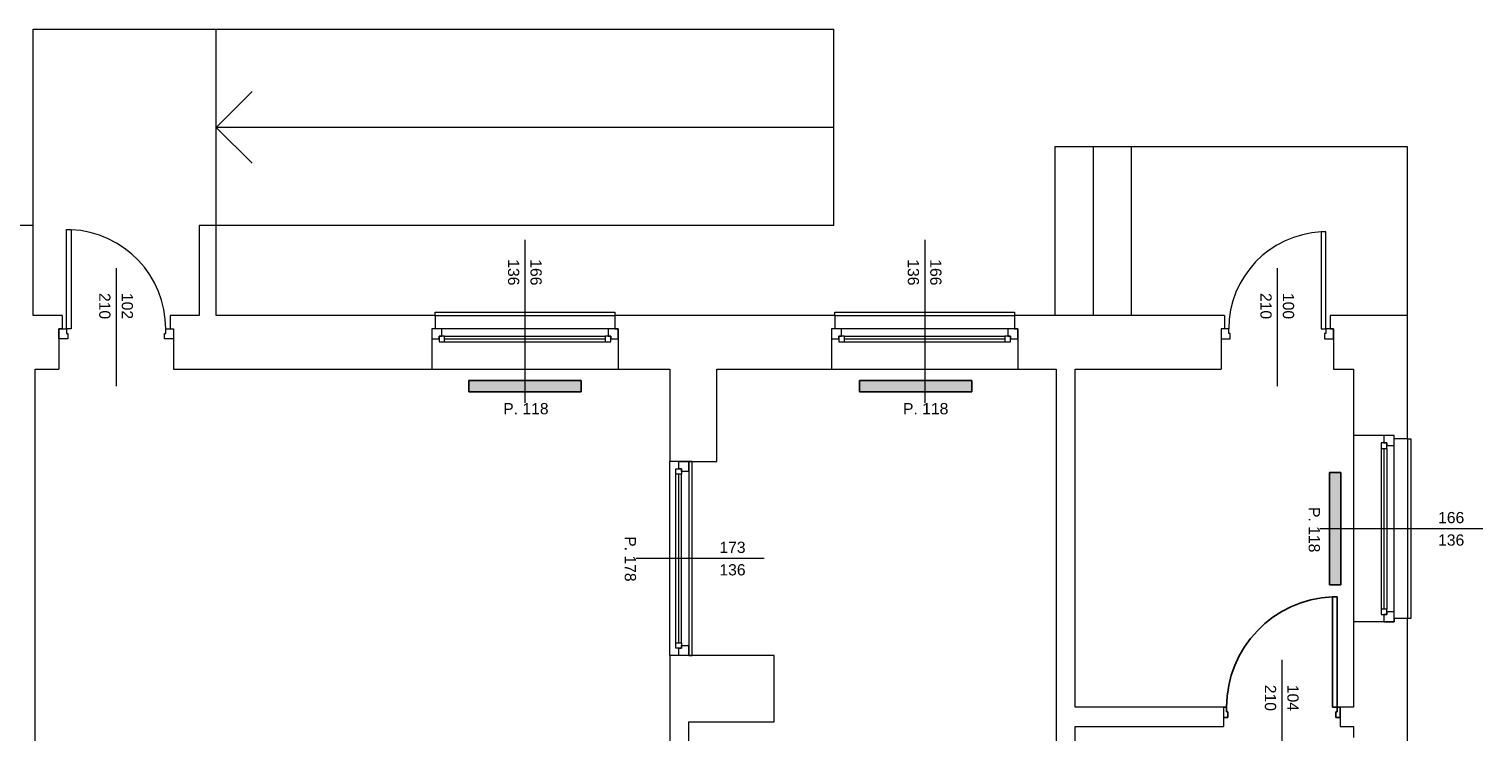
# Model space of a CAD drawing. Header units: millimetres. Extents: x 12683 to 90307, y 30842 to 62253.
# Tile 84 of 152: x 38756 to 40050, y 51043 to 51669. Entities that reach past the tile are written whole.
import ezdxf

# ---------------------------------------------------------------- set-up
doc = ezdxf.new("R2010")
doc.units = ezdxf.units.MM
doc.header["$LTSCALE"] = 0.6
doc.layers.add('zzz_podklady_drzwi', color=252, linetype='Continuous')
doc.layers.add('zzz_podklady_grzejniki_ist', color=252, linetype='Continuous')
for name, color, linetype, lineweight in [('zzz_podklady_drzwi_opisy', 252, 'Continuous', 15), ('zzz_podklady_okna_opisy', 252, 'Continuous', 15), ('zzz_podklady_sciany', 252, 'Continuous', 15)]:
    doc.layers.add(name, color=color, linetype=linetype, lineweight=lineweight)
doc.styles.add('GENERATED_STYLE_1', font='ARIAL.TTF')

msp = doc.modelspace()

# ---------------------------------------------------------------- hatches: boundary and pattern name
at = {"layer": 'zzz_podklady_grzejniki_ist'}
for points in [[(39147.2, 51356), (39147.2, 51346), (39247.2, 51346), (39247.2, 51356)], [(39495.2, 51356), (39495.2, 51346), (39595.2, 51346), (39595.2, 51356)], [(39913.8, 51174), (39923.8, 51174), (39923.8, 51274), (39913.8, 51274)]]:
    msp.add_hatch(color=256, dxfattribs=at).paths.add_polyline_path(points, flags=0)

# ---------------------------------------------------------------- linework, layer by layer
at = {"layer": 'zzz_podklady_drzwi'}
for p, q in [((39920.4, 51163.4), (39916.4, 51163.4)), ((39916.4, 51163.4), (39916.4, 51065)), ((39920.4, 51065), (39920.4, 51163.4)), ((39822, 51065), (39819.2, 51065)), ((39822, 51061), (39822, 51065)), ((39823.2, 51061), (39822, 51061)), ((39823.2, 51056), (39823.2, 51061)), ((39916.4, 51065), (39920.4, 51065)), ((39920.4, 51061), (39919.2, 51061)), ((39919.2, 51061), (39919.2, 51056)), ((39923.2, 51065), (39920.4, 51065)), ((39920.4, 51065), (39920.4, 51061)), ((39819.2, 51056), (39823.2, 51056)), ((39919.2, 51056), (39923.2, 51056))]:
    msp.add_line(p, q, dxfattribs=at)
msp.add_arc((39920.4, 51065), 98.4, 92.3297, 180, dxfattribs=at)
at = {"layer": 'zzz_podklady_drzwi_opisy'}
msp.add_line((39871.2, 51107.2), (39871.2, 51033), dxfattribs=at)
at = {"layer": 'zzz_podklady_grzejniki_ist'}
for p, q in [((39147.2, 51346), (39147.2, 51356)), ((39247.2, 51356), (39147.2, 51356)), ((39247.2, 51346), (39147.2, 51346)), ((39247.2, 51356), (39247.2, 51346)), ((39495.2, 51346), (39495.2, 51356)), ((39595.2, 51356), (39495.2, 51356)), ((39595.2, 51346), (39495.2, 51346)), ((39595.2, 51356), (39595.2, 51346)), ((39913.8, 51274), (39923.8, 51274)), ((39913.8, 51274), (39913.8, 51174)), ((39923.8, 51274), (39923.8, 51174)), ((39923.8, 51174), (39913.8, 51174))]:
    msp.add_line(p, q, dxfattribs=at)
at = {"layer": 'zzz_podklady_okna_opisy'}
for p, q in [((38833.2, 51456.2), (38833.2, 51351)), ((39867.2, 51456.2), (39867.2, 51351))]:
    msp.add_line(p, q, dxfattribs=at)
at = {"layer": 'zzz_podklady_sciany'}
for p, q in [((38759.2, 51494), (38759.2, 51669)), ((38759.2, 51669), (39472.2, 51669)), ((38922.2, 51494), (38922.2, 51669)), ((39472.2, 51494), (39472.2, 51669)), ((38922.2, 51581.5), (38954.2, 51613.5)), ((39472.2, 51581.5), (38922.2, 51581.5)), ((38922.2, 51581.5), (38954.2, 51549.5)), ((39983.2, 51564), (39669.2, 51564)), ((39669.2, 51564), (39669.2, 51414)), ((39703.2, 51564), (39703.2, 51414)), ((39737.2, 51564), (39737.2, 51414)), ((39983.2, 51414), (39983.2, 51564)), ((38759.2, 51494), (38744.2, 51494)), ((38759.2, 51444), (38759.2, 51494)), ((38789, 51402), (38789, 51490.4)), ((38789, 51490.4), (38793, 51490.4)), ((38793, 51490.4), (38793, 51402)), ((38922.2, 51494), (38907.2, 51494)), ((38907.2, 51494), (38907.2, 51414)), ((38922.2, 51414), (38922.2, 51494)), ((39472.2, 51494), (38922.2, 51494)), ((39910.4, 51488.4), (39906.4, 51488.4)), ((39906.4, 51488.4), (39906.4, 51402)), ((39910.4, 51402), (39910.4, 51488.4)), ((38759.2, 51414), (38759.2, 51444)), ((38785.2, 51414), (38759.2, 51414)), ((38785.2, 51414), (38785.2, 51402)), ((38881.2, 51414), (38881.2, 51402)), ((38907.2, 51414), (38881.2, 51414)), ((39117.2, 51414), (38922.2, 51414)), ((39117.2, 51414), (39117.2, 51417)), ((39117.2, 51417), (39277.2, 51417)), ((39117.2, 51414), (39117.2, 51402)), ((39117.2, 51414), (39277.2, 51414)), ((39277.2, 51417), (39277.2, 51414)), ((39277.2, 51414), (39277.2, 51402)), ((39473.2, 51414), (39277.2, 51414)), ((39473.2, 51414), (39473.2, 51417)), ((39473.2, 51417), (39633.2, 51417)), ((39473.2, 51414), (39473.2, 51402)), ((39473.2, 51414), (39633.2, 51414)), ((39633.2, 51417), (39633.2, 51414)), ((39633.2, 51414), (39633.2, 51402)), ((39820.2, 51414), (39633.2, 51414)), ((39820.2, 51414), (39820.2, 51402)), ((39914.2, 51414), (39914.2, 51402)), ((39983.2, 51414), (39914.2, 51414)), ((39983.2, 51304), (39983.2, 51414)), ((38785.2, 51402), (38782.2, 51402)), ((38782.2, 51402), (38782.2, 51393)), ((38782.2, 51402), (38789, 51402)), ((38782.2, 51393), (38782.2, 51402)), ((38782.2, 51402), (38782.2, 51393)), ((38785.2, 51402), (38782.2, 51402)), ((38789, 51402), (38789, 51398)), ((38793, 51402), (38789, 51402)), ((38789, 51398), (38790.2, 51398)), ((38790.2, 51398), (38790.2, 51393)), ((38876.2, 51393), (38876.2, 51398)), ((38876.2, 51398), (38877.4, 51398)), ((38877.4, 51398), (38877.4, 51402)), ((38877.4, 51402), (38884.2, 51402)), ((38881.2, 51402), (38884.2, 51402)), ((38881.2, 51402), (38884.2, 51402)), ((38884.2, 51402), (38884.2, 51393)), ((38884.2, 51402), (38884.2, 51393)), ((38884.2, 51402), (38884.2, 51393)), ((39117.2, 51402), (39114.2, 51402)), ((39114.2, 51402), (39114.2, 51393)), ((39114.2, 51402), (39114.2, 51393)), ((39114.2, 51402), (39114.2, 51393)), ((39277.2, 51402), (39280.2, 51402)), ((39280.2, 51402), (39280.2, 51393)), ((39280.2, 51393), (39280.2, 51402)), ((39280.2, 51402), (39280.2, 51393)), ((39473.2, 51402), (39470.2, 51402)), ((39470.2, 51402), (39470.2, 51393)), ((39470.2, 51402), (39470.2, 51393)), ((39470.2, 51402), (39470.2, 51393)), ((39633.2, 51402), (39636.2, 51402)), ((39636.2, 51402), (39636.2, 51393)), ((39636.2, 51393), (39636.2, 51402)), ((39636.2, 51402), (39636.2, 51393)), ((39820.2, 51402), (39817.2, 51402)), ((39817.2, 51402), (39817.2, 51393)), ((39824, 51402), (39817.2, 51402)), ((39817.2, 51402), (39817.2, 51393)), ((39817.2, 51402), (39817.2, 51393)), ((39820.2, 51402), (39817.2, 51402)), ((39824, 51398), (39824, 51402)), ((39825.2, 51398), (39824, 51398)), ((39825.2, 51393), (39825.2, 51398)), ((39906.4, 51402), (39910.4, 51402)), ((39910.4, 51398), (39909.2, 51398)), ((39909.2, 51398), (39909.2, 51393)), ((39917.2, 51402), (39910.4, 51402)), ((39910.4, 51402), (39910.4, 51398)), ((39914.2, 51402), (39917.2, 51402)), ((39914.2, 51402), (39917.2, 51402)), ((39917.2, 51402), (39917.2, 51393)), ((39917.2, 51393), (39917.2, 51402)), ((39917.2, 51402), (39917.2, 51393)), ((38782.2, 51393), (38782.2, 51366)), ((38790.2, 51393), (38782.2, 51393)), ((38884.2, 51393), (38876.2, 51393)), ((38884.2, 51393), (38884.2, 51366)), ((39114.2, 51393), (39114.2, 51366)), ((39280.2, 51393), (39280.2, 51366)), ((39470.2, 51393), (39470.2, 51366)), ((39636.2, 51393), (39636.2, 51366)), ((39817.2, 51393), (39817.2, 51366)), ((39817.2, 51393), (39825.2, 51393)), ((39909.2, 51393), (39917.2, 51393)), ((39917.2, 51393), (39917.2, 51366)), ((38761.2, 51366), (38782.2, 51366)), ((38761.2, 50889), (38761.2, 51366)), ((38884.2, 51366), (39114.2, 51366)), ((39114.2, 51366), (39280.2, 51366)), ((39114.2, 51366), (39280.2, 51366)), ((39280.2, 51366), (39326.2, 51366)), ((39326.2, 51366), (39326.2, 51284)), ((39368.2, 51366), (39470.2, 51366)), ((39368.2, 51284), (39368.2, 51366)), ((39470.2, 51366), (39636.2, 51366)), ((39470.2, 51366), (39636.2, 51366)), ((39636.2, 51366), (39670.2, 51366)), ((39670.2, 51366), (39670.2, 50817)), ((39687.2, 51366), (39817.2, 51366)), ((39687.2, 51065), (39687.2, 51366)), ((39917.2, 51366), (39935.2, 51366)), ((39935.2, 51366), (39935.2, 51307)), ((39962.2, 51307), (39935.2, 51307)), ((39935.2, 51307), (39935.2, 51141)), ((39935.2, 51307), (39935.2, 51141)), ((39971.2, 51307), (39962.2, 51307)), ((39971.2, 51307), (39962.2, 51307)), ((39971.2, 51307), (39962.2, 51307)), ((39971.2, 51304), (39971.2, 51307)), ((39983.2, 51304), (39971.2, 51304)), ((39983.2, 51304), (39983.2, 51144)), ((39983.2, 51304), (39986.2, 51304)), ((39986.2, 51304), (39986.2, 51144)), ((39334.2, 51284), (39326.2, 51284)), ((39326.2, 51111), (39326.2, 51284)), ((39326.2, 51111), (39326.2, 51284)), ((39343.2, 51284), (39334.2, 51284)), ((39334.2, 51284), (39343.2, 51284)), ((39343.2, 51284), (39334.2, 51284)), ((39343.2, 51284), (39368.2, 51284)), ((39343.2, 51111), (39343.2, 51284)), ((39346.2, 51284), (39343.2, 51284)), ((39346.2, 51111), (39346.2, 51284)), ((39962.2, 51141), (39935.2, 51141)), ((39935.2, 51141), (39935.2, 51065)), ((39971.2, 51141), (39962.2, 51141)), ((39962.2, 51141), (39971.2, 51141)), ((39971.2, 51141), (39962.2, 51141)), ((39983.2, 51144), (39971.2, 51144)), ((39971.2, 51144), (39971.2, 51141)), ((39983.2, 51035), (39983.2, 51144)), ((39986.2, 51144), (39983.2, 51144)), ((39334.2, 51111), (39326.2, 51111)), ((39326.2, 51111), (39326.2, 51052)), ((39343.2, 51111), (39334.2, 51111)), ((39343.2, 51111), (39334.2, 51111)), ((39343.2, 51111), (39334.2, 51111)), ((39343.2, 51111), (39346.2, 51111)), ((39419.2, 51111), (39343.2, 51111)), ((39419.2, 51052), (39419.2, 51111)), ((39819.2, 51065), (39687.2, 51065)), ((39819.2, 51065), (39819.2, 51056)), ((39819.2, 51065), (39819.2, 51056)), ((39819.2, 51065), (39819.2, 51056)), ((39923.2, 51065), (39923.2, 51056)), ((39935.2, 51065), (39923.2, 51065)), ((39923.2, 51056), (39923.2, 51065)), ((39923.2, 51065), (39923.2, 51056)), ((39326.2, 51052), (39326.2, 51017)), ((39343.2, 51052), (39419.2, 51052)), ((39343.2, 51017), (39343.2, 51052)), ((39687.2, 51048), (39819.2, 51048)), ((39687.2, 50817), (39687.2, 51048)), ((39819.2, 51056), (39819.2, 51048)), ((39923.2, 51056), (39923.2, 51048)), ((39923.2, 51048), (39935.2, 51048)), ((39935.2, 51048), (39935.2, 51038))]:
    msp.add_line(p, q, dxfattribs=at)
for centre, radius, start, end in [((38789, 51402), 88.4, 0, 87.4065), ((39910.4, 51402), 86.4, 92.6535, 180)]:
    msp.add_arc(centre, radius, start, end, dxfattribs=at)

# ---------------------------------------------------------------- texts
at = {"layer": 'zzz_podklady_drzwi_opisy', "char_height": 10, "attachment_point": 7, "rotation": 270, "style": 'GENERATED_STYLE_1'}
for s, insert in [('{P. 178}', (39286, 51217.3)), ('{210}', (39856, 51085)), ('{104}', (39876, 51085))]:
    msp.add_mtext(s, dxfattribs=dict(at, insert=insert))
at = {"layer": 'zzz_podklady_drzwi_opisy', "char_height": 10, "attachment_point": 7, "style": 'GENERATED_STYLE_1'}
for s, insert in [('{173}', (39370.4, 51202.3)), ('{136}', (39370.4, 51182.3))]:
    msp.add_mtext(s, dxfattribs=dict(at, insert=insert))
at = {"layer": 'zzz_podklady_okna_opisy', "char_height": 10, "attachment_point": 7, "rotation": 270, "style": 'GENERATED_STYLE_1'}
for s, insert in [('{136}', (39182, 51464)), ('{166}', (39202, 51464)), ('{136}', (39538, 51464)), ('{166}', (39558, 51464)), ('{210}', (38818, 51434)), ('{102}', (38838, 51434)), ('{210}', (39852, 51434)), ('{100}', (39872, 51434)), ('{P. 118}', (39895, 51243.3))]:
    msp.add_mtext(s, dxfattribs=dict(at, insert=insert))
at = {"layer": 'zzz_podklady_okna_opisy', "char_height": 10, "attachment_point": 7, "style": 'GENERATED_STYLE_1'}
for s, insert in [('{P. 118}', (39177.9, 51325.8)), ('{P. 118}', (39533.9, 51325.8)), ('{166}', (40010.4, 51228.8)), ('{136}', (40010.4, 51208.8))]:
    msp.add_mtext(s, dxfattribs=dict(at, insert=insert))

# ---------------------------------------------------------------- next in the draw order: wipeouts: each hides what was drawn before it
at = {"ltscale": 5848.118966}
for points in [[(39268.7, 51390.5), (39268.7, 51395.5), (39271.2, 51395.5), (39271.2, 51402), (39123.2, 51402), (39123.2, 51395.5), (39125.7, 51395.5), (39125.7, 51390.5)], [(39624.7, 51390.5), (39624.7, 51395.5), (39627.2, 51395.5), (39627.2, 51402), (39479.2, 51402), (39479.2, 51395.5), (39481.7, 51395.5), (39481.7, 51390.5)], [(39959.7, 51152.5), (39964.7, 51152.5), (39964.7, 51150), (39971.2, 51150), (39971.2, 51298), (39964.7, 51298), (39964.7, 51295.5), (39959.7, 51295.5)]]:
    msp.add_wipeout(points, dxfattribs=at).dxf.layer = 'zzz_podklady_sciany'
at = {"ltscale": 6126.733884}
msp.add_wipeout([(39331.7, 51272.5), (39336.7, 51272.5), (39336.7, 51275), (39343.2, 51275), (39343.2, 51120), (39336.7, 51120), (39336.7, 51122.5), (39331.7, 51122.5)], dxfattribs=at).dxf.layer = 'zzz_podklady_sciany'

# ---------------------------------------------------------------- next in the draw order: linework, layer by layer
at = {"layer": 'zzz_podklady_drzwi_opisy'}
msp.add_line((39410.3, 51197.5), (39296.2, 51197.5), dxfattribs=at)
at = {"layer": 'zzz_podklady_okna_opisy'}
for p, q in [((39197.2, 51481.2), (39197.2, 51336)), ((39553.2, 51481.2), (39553.2, 51336)), ((40050.3, 51224), (39905.2, 51224))]:
    msp.add_line(p, q, dxfattribs=at)
at = {"layer": 'zzz_podklady_sciany'}
for p, q in [((39123.2, 51402), (39114.2, 51402)), ((39117.2, 51402), (39114.2, 51402)), ((39123.2, 51395.5), (39123.2, 51402)), ((39271.2, 51402), (39123.2, 51402)), ((39280.2, 51402), (39271.2, 51402)), ((39271.2, 51402), (39271.2, 51395.5)), ((39277.2, 51402), (39280.2, 51402)), ((39479.2, 51402), (39470.2, 51402)), ((39473.2, 51402), (39470.2, 51402)), ((39479.2, 51395.5), (39479.2, 51402)), ((39627.2, 51402), (39479.2, 51402)), ((39636.2, 51402), (39627.2, 51402)), ((39627.2, 51402), (39627.2, 51395.5)), ((39633.2, 51402), (39636.2, 51402)), ((39114.2, 51393), (39120.7, 51393)), ((39120.7, 51393), (39120.7, 51395.5)), ((39120.7, 51395.5), (39123.2, 51395.5)), ((39125.7, 51395.5), (39120.7, 51395.5)), ((39120.7, 51395.5), (39120.7, 51390.5)), ((39120.7, 51390.5), (39125.7, 51390.5)), ((39125.7, 51395.5), (39268.7, 51395.5)), ((39125.7, 51390.5), (39125.7, 51395.5)), ((39125.7, 51393), (39268.7, 51393)), ((39125.7, 51390.5), (39268.7, 51390.5)), ((39125.7, 51390.5), (39268.7, 51390.5)), ((39273.7, 51395.5), (39268.7, 51395.5)), ((39268.7, 51395.5), (39268.7, 51390.5)), ((39268.7, 51390.5), (39273.7, 51390.5)), ((39271.2, 51395.5), (39273.7, 51395.5)), ((39273.7, 51395.5), (39273.7, 51393)), ((39273.7, 51390.5), (39273.7, 51395.5)), ((39273.7, 51393), (39280.2, 51393)), ((39470.2, 51393), (39476.7, 51393)), ((39476.7, 51393), (39476.7, 51395.5)), ((39476.7, 51395.5), (39479.2, 51395.5)), ((39481.7, 51395.5), (39476.7, 51395.5)), ((39476.7, 51395.5), (39476.7, 51390.5)), ((39476.7, 51390.5), (39481.7, 51390.5)), ((39481.7, 51395.5), (39624.7, 51395.5)), ((39481.7, 51390.5), (39481.7, 51395.5)), ((39481.7, 51393), (39624.7, 51393)), ((39481.7, 51390.5), (39624.7, 51390.5)), ((39481.7, 51390.5), (39624.7, 51390.5)), ((39629.7, 51395.5), (39624.7, 51395.5)), ((39624.7, 51395.5), (39624.7, 51390.5)), ((39624.7, 51390.5), (39629.7, 51390.5)), ((39627.2, 51395.5), (39629.7, 51395.5)), ((39629.7, 51395.5), (39629.7, 51393)), ((39629.7, 51390.5), (39629.7, 51395.5)), ((39629.7, 51393), (39636.2, 51393)), ((39962.2, 51307), (39962.2, 51300.5)), ((39971.2, 51298), (39971.2, 51307)), ((39971.2, 51304), (39971.2, 51307)), ((39959.7, 51300.5), (39959.7, 51295.5)), ((39964.7, 51300.5), (39959.7, 51300.5)), ((39959.7, 51295.5), (39959.7, 51152.5)), ((39959.7, 51295.5), (39959.7, 51152.5)), ((39959.7, 51295.5), (39964.7, 51295.5)), ((39962.2, 51300.5), (39964.7, 51300.5)), ((39962.2, 51295.5), (39962.2, 51152.5)), ((39964.7, 51300.5), (39964.7, 51298)), ((39964.7, 51295.5), (39964.7, 51300.5)), ((39964.7, 51298), (39971.2, 51298)), ((39964.7, 51295.5), (39964.7, 51152.5)), ((39971.2, 51150), (39971.2, 51298)), ((39334.2, 51277.5), (39334.2, 51284)), ((39343.2, 51284), (39343.2, 51275)), ((39331.7, 51272.5), (39331.7, 51277.5)), ((39331.7, 51277.5), (39336.7, 51277.5)), ((39331.7, 51122.5), (39331.7, 51272.5)), ((39331.7, 51122.5), (39331.7, 51272.5)), ((39336.7, 51272.5), (39331.7, 51272.5)), ((39336.7, 51277.5), (39334.2, 51277.5)), ((39334.2, 51122.5), (39334.2, 51272.5)), ((39336.7, 51275), (39336.7, 51277.5)), ((39336.7, 51277.5), (39336.7, 51272.5)), ((39343.2, 51275), (39336.7, 51275)), ((39336.7, 51122.5), (39336.7, 51272.5)), ((39343.2, 51275), (39343.2, 51120)), ((39964.7, 51152.5), (39959.7, 51152.5)), ((39959.7, 51152.5), (39959.7, 51147.5)), ((39964.7, 51147.5), (39964.7, 51152.5)), ((39959.7, 51147.5), (39964.7, 51147.5)), ((39964.7, 51147.5), (39962.2, 51147.5)), ((39962.2, 51147.5), (39962.2, 51141)), ((39971.2, 51150), (39964.7, 51150)), ((39964.7, 51150), (39964.7, 51147.5)), ((39971.2, 51141), (39971.2, 51150)), ((39971.2, 51144), (39971.2, 51141)), ((39331.7, 51117.5), (39331.7, 51122.5)), ((39331.7, 51122.5), (39336.7, 51122.5)), ((39336.7, 51117.5), (39331.7, 51117.5)), ((39334.2, 51111), (39334.2, 51117.5)), ((39334.2, 51117.5), (39336.7, 51117.5)), ((39336.7, 51122.5), (39336.7, 51117.5)), ((39336.7, 51117.5), (39336.7, 51120)), ((39336.7, 51120), (39343.2, 51120)), ((39343.2, 51120), (39343.2, 51111))]:
    msp.add_line(p, q, dxfattribs=at)

doc.saveas('drawing.dxf')
